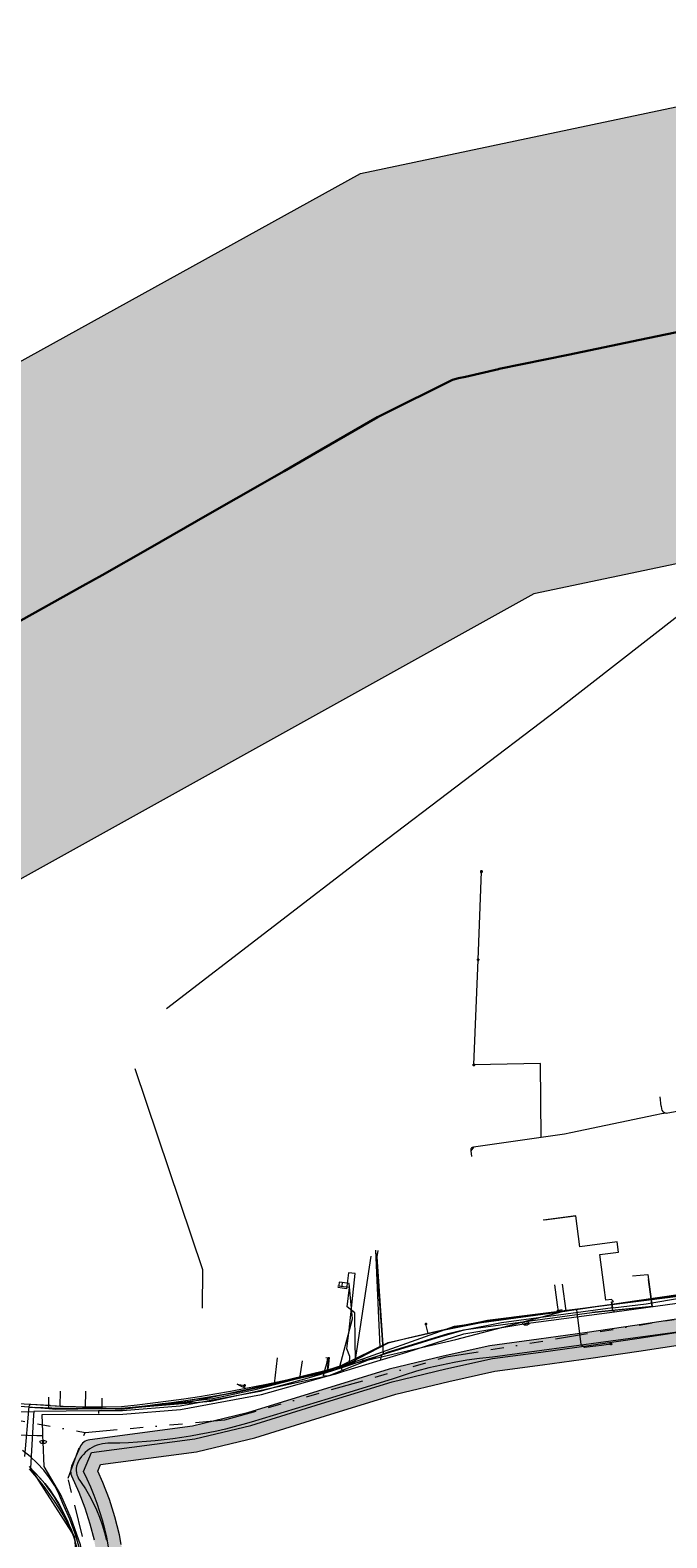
# Model space of a CAD drawing. Header units: metres. Extents: x 191553 to 192958, y 309510 to 310004.
# Tile 30 of 52: x 191867 to 191965, y 309772 to 310004. Entities that reach past the tile are written whole.
import ezdxf
from ezdxf.enums import TextEntityAlignment as Align
from ezdxf.lldxf.tags import DXFTag

# ---------------------------------------------------------------- set-up
doc = ezdxf.new("R2010")
doc.units = ezdxf.units.M
doc.linetypes.add('RI-OVERIG', pattern=[17, 5, -2, 2, -2, 0, -2, 2, -2])
doc.layers.get('0').update_dxf_attribs({"lineweight": 18})
for name, color, linetype, lineweight in [('B-WE-IE-MEUBILAIR_ENEXIS NETBEHEER BV-S', 7, 'Continuous', 18), ('B-WE-KL-BUISLEIDING GEVAARLIJKE INHOUD_OVERIG_254_DEFENSIE PIJPLEIDING ORGANISATIE-G', 20, 'Continuous', 30), ('B-WE-KL-DATA_COAXKABEL_10_ZIGGO BV-G', 90, 'KL-DATA-N', 18), ('B-WE-KL-DATA_COAXKABEL_7_ZIGGO BV-G', 90, 'KL-DATA-N', 18), ('B-WE-KL-DATA_DUCT_ZIGGO BV-G', 90, 'Continuous', 18), ('B-WE-KL-DATA_KABELBED_KPN BV-G', 90, 'Continuous', 18), ('B-WE-KL-DATA_KABELBED_ZIGGO BV-G', 90, 'Continuous', 18), ('B-WE-KL-ET_LS_ENEXIS NETBEHEER BV-G', 190, 'KL-LS-N', 18), ('B-WE-KL-ET_LS_KABELBED_ENEXIS NETBEHEER BV-G', 190, 'Continuous', 18), ('B-WE-KL-ET_MS_KABELBED_ENEXIS NETBEHEER BV-G', 130, 'Continuous', 18), ('B-WE-KL-GAS_HD_STAAL_100_ENEXIS NETBEHEER BV-G', 30, 'KL-GAS-HD-N', 18), ('B-WE-KL-GAS_LD_OVERIG_15_ENEXIS NETBEHEER BV-G', 50, 'KL-GAS-LD-N', 18), ('B-WE-KL-GAS_LD_POLYETHYLEEN PE_25_ENEXIS NETBEHEER BV-G', 50, 'KL-GAS-LD-N', 18), ('B-WE-KL-GAS_LD_POLYVINYLCHLORIDE PVC_90_ENEXIS NETBEHEER BV-G', 50, 'KL-GAS-LD-N', 18), ('B-WE-KL-GAS_LD_SLAGVAST PVC_90_ENEXIS NETBEHEER BV-G', 50, 'KL-GAS-LD-N', 18), ('B-WE-KL-GAS_LD_STAAL_25_ENEXIS NETBEHEER BV-G', 50, 'KL-GAS-LD-N', 18), ('B-WE-KL-GAS_LD_STAAL_60_ENEXIS NETBEHEER BV-G', 50, 'KL-GAS-LD-N', 18), ('B-WE-KL-OVERIG_WATERSCHAP LIMBURG-G', 8, 'Continuous', 18), ('B-WE-KL-WATER_100_NV WATERLEIDINGMAATSCHAPPIJ LIMBURG-G', 170, 'KL-WATER-N', 18), ('B-WE-KL-WATER_25_NV WATERLEIDINGMAATSCHAPPIJ LIMBURG-G', 170, 'KL-WATER-N', 18), ('B-WE-KL-WATER_32_NV WATERLEIDINGMAATSCHAPPIJ LIMBURG-G', 170, 'KL-WATER-N', 18), ('B-WE-KL-WATER_33_NV WATERLEIDINGMAATSCHAPPIJ LIMBURG-G', 170, 'KL-WATER-N', 18), ('B-WE-KL-WATER_50_NV WATERLEIDINGMAATSCHAPPIJ LIMBURG-G', 170, 'KL-WATER-N', 18), ('B-WE-KL-WATER_60_NV WATERLEIDINGMAATSCHAPPIJ LIMBURG-G', 170, 'KL-WATER-N', 18), ('B-WE-KL-WATER_MANTELBUIS_NV WATERLEIDINGMAATSCHAPPIJ LIMBURG-G', 170, 'Continuous', 18), ('B-WE-KL-WATER_NV WATERLEIDINGMAATSCHAPPIJ LIMBURG-G', 170, 'KL-WATER-N', 18), ('B-WE-KL-WATER_NV WATERLEIDINGMAATSCHAPPIJ LIMBURG-S', 170, 'Continuous', 18), ('B-WE-RI-VRIJVERVAL_BETON_400_GEMEENTE GULPEN   WITTEM-G', 210, 'RI-OVERIG', 18), ('B-WE-RI-VRIJVERVAL_GEWAPEND BETON_1000_GEMEENTE GULPEN   WITTEM-G', 210, 'RI-OVERIG', 18), ('B-WE-RI-VRIJVERVAL_GEWAPEND BETON_1250_GEMEENTE GULPEN   WITTEM-G', 210, 'RI-OVERIG', 18), ('B-WE-RI-VRIJVERVAL_POLYVINYLCHLORIDE PVC_250_GEMEENTE GULPEN   WITTEM-G', 210, 'RI-OVERIG', 18), ('V-WE-KL-WATER_100_NV WATERLEIDINGMAATSCHAPPIJ LIMBURG-G', 170, 'KL-WATER-V', 18)]:
    doc.layers.add(name, color=color, linetype=linetype, lineweight=lineweight)
doc.layers.add('B-WE-OG-INFO_EIS VOORZORGSMAATREGEL_DEFENSIE PIJPLEIDING ORGANISATIE-GV', color=7, linetype='Continuous', lineweight=18, true_color=0xfa194b)
doc.layers.add('B-WE-OG-INFO_EIS VOORZORGSMAATREGEL_ENEXIS NETBEHEER BV-GV', color=7, linetype='Continuous', lineweight=18, true_color=0xfa194b)
doc.layers.add('B-WE-OG-INFO_EIS VOORZORGSMAATREGEL_DEFENSIE PIJPLEIDING ORGANISATIE-V', color=7, linetype='Continuous', lineweight=18, true_color=0xfa194b, transparency=0.8)
doc.layers.add('B-WE-OG-INFO_EIS VOORZORGSMAATREGEL_ENEXIS NETBEHEER BV-V', color=7, linetype='Continuous', lineweight=18, true_color=0xfa194b, transparency=0.8)
doc.styles.add('NLCS-ISO', font='NLCS-ISO.ttf')
doc.styles.get("Standard").update_dxf_attribs({"font": 'arial.ttf'})
tags = doc.linetypes.add('KL-DATA-N', pattern='A,4,-1,[101,NLCS.SHX,S=0.5,R=0,X=0,Y=0],-1,4,-1,["D",Standard,S=1,R=0,X=-0.25,Y=-0.5],-1.5', length=12.5).pattern_tags.tags
tags[18] = DXFTag(74, 10)
tags = doc.linetypes.add('KL-GAS-HD-N', pattern='A,4,-1,[69,NLCS.SHX,S=0.5,R=0,X=0,Y=0],-1,4,-1,["H",Standard,S=1,R=0,X=0,Y=-0.5],-2', length=13).pattern_tags.tags
tags[18] = DXFTag(74, 10)
tags = doc.linetypes.add('KL-GAS-LD-N', pattern='A,4,-1,[69,NLCS.SHX,S=0.5,R=0,X=0,Y=0],-1,4,-1,["L",Standard,S=1,R=0,X=0.25,Y=-0.5],-2', length=13).pattern_tags.tags
tags[18] = DXFTag(74, 10)
tags = doc.linetypes.add('KL-LS-N', pattern='A,4,-1,[103,NLCS.SHX,S=0.75,R=0,X=0,Y=0],-1,4,-1,["L",Standard,S=1,R=0,X=0,Y=-0.5],-2', length=13).pattern_tags.tags
tags[18] = DXFTag(74, 10)
doc.linetypes.add('KL-WATER-N', pattern='A,7,-0.5,[168,NLCS.SHX,S=0.75,R=0,X=0.75,Y=0],-2', length=9.5)
doc.linetypes.add('KL-WATER-V', pattern='A,3.5,[24,NLCS.SHX,S=0.5,R=0,X=0,Y=0],3.5,-0.5,[168,NLCS.SHX,S=0.75,R=0,X=0.75,Y=0],-2', length=9.5)

# ---------------------------------------------------------------- blocks, each defined once
blk = doc.blocks.new('SIE-MEUBILAIR_PAAL_LICHTMAST-SO')
for points in [[(-0.6, 0), (-1, 0)], [(-0.7, 0.7), (-0.4, 0.4)], [(0, 1), (0, 0.6)], [(0.4, 0.4), (0.7, 0.7)], [(1, 0), (0.6, 0)], [(-0.7, -0.7), (-0.4, -0.4)], [(0, -0.6), (0, -1)], [(0.4, -0.4), (0.7, -0.7)]]:
    blk.add_lwpolyline(points)
blk.add_circle((0, 0), 0.5)
blk = doc.blocks.new('SKL-WATER_BRANDKRAAN_BRANDPUT-SO')
at = {"color": 0, "linetype": 'ByBlock', "lineweight": 18}
blk.add_ellipse((0, 0), major_axis=(2.5, 0), ratio=0.54, dxfattribs=at)
at = {"color": 0, "linetype": 'ByBlock', "lineweight": 18, "style": 'NLCS-ISO'}
blk.add_text('bk', height=1.5, dxfattribs=at).set_placement((0.2, 0), align=Align.MIDDLE_CENTER)

msp = doc.modelspace()

# ---------------------------------------------------------------- hatches: boundary and pattern name
at = {"layer": 'B-WE-OG-INFO_EIS VOORZORGSMAATREGEL_DEFENSIE PIJPLEIDING ORGANISATIE-V'}
msp.add_hatch(color=256, dxfattribs=at).paths.add_polyline_path([(191559.474, 309681.359), (191552.654, 309759.043), (191707.607, 309808.061), (191761.021, 309887.701), (191777.588, 309904.629), (191917.744, 309982.027), (192022.38, 310004.121), (192321.604, 309997.559), (192367.947, 309913.961), (192230.015, 309977.244), (191944.453, 309917.209), (191818.045, 309847.011), (191760.65, 309761.767), (191742.147, 309746.103), (191571.989, 309691.682)])
at = {"layer": 'B-WE-OG-INFO_EIS VOORZORGSMAATREGEL_ENEXIS NETBEHEER BV-V'}
msp.add_hatch(color=256, dxfattribs=at).paths.add_polyline_path([(192131.418, 309815.57), (192128.835, 309815.928), (192126.26, 309816.341), (192123.701, 309816.806), (192121.172, 309817.322), (192114.611, 309818.968), (192107.1, 309821.375), (192100.308, 309823.674), (192096.941, 309824.655), (192093.589, 309825.483), (192080.989, 309830.487), (192080.791, 309830.554), (192069.712, 309833.657), (192069.466, 309833.709), (192069.213, 309833.731), (192068.961, 309833.72), (192068.697, 309833.674), (192057.804, 309831.006), (192051.026, 309829.021), (192044.363, 309831.316), (192044.12, 309831.383), (192043.869, 309831.419), (192043.617, 309831.423), (192043.366, 309831.395), (192043.119, 309831.335), (192042.882, 309831.245), (192042.661, 309831.126), (192042.454, 309830.98), (192042.268, 309830.809), (192042.104, 309830.615), (192041.968, 309830.403), (192041.858, 309830.175), (192041.781, 309829.944), (192040.182, 309823.996), (192038.819, 309823.938), (192037.374, 309823.818), (192035.936, 309823.638), (192034.587, 309823.414), (192033.087, 309823.101), (192031.76, 309822.767), (192030.426, 309822.373), (192024.636, 309821.022), (192024.348, 309821.121), (192024.098, 309821.167), (192023.846, 309821.18), (192023.594, 309821.161), (192023.302, 309821.099), (191994.078, 309812.513), (191991.126, 309811.863), (191988.082, 309811.125), (191985.054, 309810.324), (191982.043, 309809.46), (191980.132, 309808.775), (191978.355, 309808.181), (191976.561, 309807.629), (191974.76, 309807.121), (191972.942, 309806.656), (191971.119, 309806.235), (191969.28, 309805.857), (191967.443, 309805.525), (191960.065, 309804.397), (191952.664, 309803.315), (191945.257, 309802.282), (191937.67, 309801.267), (191930.473, 309799.676), (191922.163, 309797.669), (191911.141, 309794.283), (191900.304, 309790.922), (191891.818, 309788.89), (191875.997, 309786.795), (191875.749, 309786.745), (191875.51, 309786.666), (191875.281, 309786.556), (191875.069, 309786.418), (191874.876, 309786.255), (191874.705, 309786.07), (191874.558, 309785.863), (191874.42, 309785.596), (191873.182, 309782.693), (191873.098, 309782.456), (191873.045, 309782.209), (191873.023, 309781.955), (191873.033, 309781.703), (191873.074, 309781.455), (191873.148, 309781.211), (191874.286, 309778.681), (191875.214, 309776.273), (191876.004, 309773.816), (191876.648, 309771.337), (191876.898, 309769.939), (191877.117, 309768.491), (191877.3, 309767.032), (191877.444, 309765.569), (191877.549, 309764.107), (191877.616, 309762.637), (191877.645, 309761.169), (191877.636, 309759.74), (191877.378, 309756.094), (191877.067, 309752.417), (191876.706, 309748.733), (191876.299, 309745.086), (191875.982, 309743.013), (191875.384, 309738.504), (191874.916, 309734.034), (191874.23, 309727.778), (191874.142, 309725.949), (191874.122, 309724.242), (191874.158, 309722.604), (191874.254, 309720.9), (191874.285, 309720.649), (191876.083, 309710.974), (191876.144, 309710.729), (191876.237, 309710.492), (191876.39, 309710.222), (191877.197, 309709.025), (191878.897, 309706.317), (191879.045, 309706.113), (191879.217, 309705.928), (191879.453, 309705.737), (191884.15, 309702.491), (191896.058, 309695.465), (191901.703, 309691.267), (191898.563, 309689.263), (191898.36, 309689.114), (191898.176, 309688.941), (191898.015, 309688.744), (191897.881, 309688.531), (191897.775, 309688.301), (191897.698, 309688.059), (191897.653, 309687.81), (191897.639, 309687.559), (191897.658, 309687.306), (191897.715, 309687.031), (191898.448, 309684.454), (191898.497, 309683.758), (191896.451, 309678.134), (191882.242, 309667.335), (191877.433, 309663.962), (191872.526, 309660.706), (191867.542, 309657.581), (191862.475, 309654.583), (191857.255, 309651.674), (191851.951, 309648.897), (191849.155, 309647.451), (191846.353, 309646.062), (191843.528, 309644.719), (191840.695, 309643.429), (191837.229, 309641.984), (191833.727, 309640.601), (191830.196, 309639.284), (191826.648, 309638.035), (191823.07, 309636.851), (191819.47, 309635.735), (191815.855, 309634.688), (191812.205, 309633.706), (191807.498, 309632.493), (191802.8, 309631.381), (191798.238, 309630.567), (191793.613, 309629.787), (191788.992, 309629.055), (191784.363, 309628.368), (191779.718, 309627.724), (191775.076, 309627.128), (191770.419, 309626.575), (191765.751, 309626.068), (191754.812, 309624.834), (191743.888, 309623.674), (191732.937, 309622.582), (191704.171, 309619.885), (191696.448, 309619.357), (191674.137, 309618.201), (191656.038, 309617.66), (191646.696, 309617.458), (191646.444, 309617.436), (191646.196, 309617.383), (191645.957, 309617.299), (191645.731, 309617.186), (191645.523, 309617.045), (191645.331, 309616.878), (191645.164, 309616.69), (191645.021, 309616.482), (191644.905, 309616.256), (191644.819, 309616.019), (191644.764, 309615.771), (191644.74, 309615.519), (191644.748, 309615.267), (191644.788, 309615.018), (191644.86, 309614.774), (191644.961, 309614.543), (191645.09, 309614.327), (191645.246, 309614.128), (191645.427, 309613.949), (191645.626, 309613.796), (191645.845, 309613.669), (191646.079, 309613.57), (191646.323, 309613.502), (191646.573, 309613.465), (191646.782, 309613.459), (191656.136, 309613.662), (191674.324, 309614.205), (191696.703, 309615.365), (191704.52, 309615.9), (191733.333, 309618.602), (191744.288, 309619.694), (191755.26, 309620.859), (191766.199, 309622.093), (191770.886, 309622.603), (191775.556, 309623.157), (191780.259, 309623.761), (191784.918, 309624.406), (191789.589, 309625.1), (191794.272, 309625.842), (191798.91, 309626.623), (191803.667, 309627.476), (191808.474, 309628.614), (191813.239, 309629.842), (191816.913, 309630.831), (191820.639, 309631.909), (191824.308, 309633.047), (191827.92, 309634.243), (191831.544, 309635.517), (191835.178, 309636.874), (191838.751, 309638.285), (191842.263, 309639.749), (191845.23, 309641.099), (191848.116, 309642.471), (191850.979, 309643.891), (191853.788, 309645.343), (191859.135, 309648.143), (191864.445, 309651.101), (191869.6, 309654.151), (191874.718, 309657.36), (191879.666, 309660.643), (191884.57, 309664.082), (191899.339, 309675.305), (191899.53, 309675.47), (191899.699, 309675.658), (191899.843, 309675.866), (191899.96, 309676.092), (191902.401, 309682.789), (191902.472, 309683.033), (191902.512, 309683.283), (191902.516, 309683.611), (191902.424, 309684.939), (191902.391, 309685.188), (191901.97, 309686.692), (191906.3, 309689.455), (191906.505, 309689.605), (191906.687, 309689.778), (191906.848, 309689.974), (191906.982, 309690.187), (191907.088, 309690.417), (191907.165, 309690.659), (191907.21, 309690.907), (191907.224, 309691.16), (191907.206, 309691.412), (191907.156, 309691.66), (191907.075, 309691.899), (191906.965, 309692.126), (191906.827, 309692.338), (191906.663, 309692.531), (191906.418, 309692.745), (191898.36, 309698.738), (191898.182, 309698.856), (191886.247, 309705.898), (191882.067, 309708.792), (191880.568, 309711.179), (191879.94, 309712.113), (191878.241, 309721.255), (191878.157, 309722.727), (191878.122, 309724.297), (191878.141, 309725.863), (191878.213, 309727.404), (191878.893, 309733.608), (191879.359, 309738.058), (191879.945, 309742.473), (191880.27, 309744.598), (191880.683, 309748.302), (191881.049, 309752.037), (191881.367, 309755.804), (191881.63, 309759.521), (191881.645, 309761.17), (191881.613, 309762.795), (191881.544, 309764.315), (191881.431, 309765.885), (191881.278, 309767.45), (191881.076, 309769.064), (191880.839, 309770.619), (191880.572, 309772.117), (191879.861, 309774.877), (191879.005, 309777.551), (191877.998, 309780.173), (191877.206, 309781.932), (191877.653, 309782.979), (191892.445, 309784.938), (191892.647, 309784.976), (191901.427, 309787.082), (191912.317, 309790.459), (191923.162, 309793.795), (191931.353, 309795.774), (191938.451, 309797.343), (191945.806, 309798.32), (191953.239, 309799.356), (191960.666, 309800.442), (191968.072, 309801.575), (191970.064, 309801.935), (191971.947, 309802.322), (191973.912, 309802.775), (191975.774, 309803.252), (191977.716, 309803.799), (191979.598, 309804.379), (191981.422, 309804.989), (191983.211, 309805.634), (191986.096, 309806.462), (191989.046, 309807.243), (191992.006, 309807.961), (191995.139, 309808.656), (192023.581, 309817.012), (192023.797, 309816.944), (192024.045, 309816.898), (192024.298, 309816.885), (192024.55, 309816.904), (192024.731, 309816.937), (192031.393, 309818.491), (192032.778, 309818.898), (192034.023, 309819.212), (192035.281, 309819.474), (192036.551, 309819.685), (192037.825, 309819.843), (192039.107, 309819.948), (192040.39, 309820.001), (192041.717, 309820.001), (192041.968, 309820.017), (192042.217, 309820.064), (192042.457, 309820.143), (192042.687, 309820.252), (192042.899, 309820.387), (192043.093, 309820.549), (192043.266, 309820.736), (192043.412, 309820.94), (192043.533, 309821.164), (192043.648, 309821.482), (192045.087, 309826.836), (192050.326, 309825.032), (192050.569, 309824.965), (192050.821, 309824.929), (192051.072, 309824.925), (192051.323, 309824.953), (192051.539, 309825.004), (192058.8, 309827.131), (192069.139, 309829.663), (192079.61, 309826.73), (192092.24, 309821.715), (192092.499, 309821.632), (192095.863, 309820.802), (192099.148, 309819.846), (192105.863, 309817.571), (192113.452, 309815.139), (192120.242, 309813.431), (192122.964, 309812.875), (192125.609, 309812.394), (192128.223, 309811.975), (192130.887, 309811.606), (192133.651, 309811.278), (192136.482, 309811.073), (192139.318, 309811), (192149.159, 309811.173), (192151.78, 309811.374), (192154.502, 309811.657), (192157.108, 309812.001), (192159.811, 309812.434), (192162.394, 309812.92), (192165.017, 309813.487), (192167.675, 309814.14), (192170.262, 309814.851), (192172.776, 309815.617), (192175.321, 309816.467), (192177.892, 309817.406), (192180.386, 309818.396), (192182.852, 309819.454), (192185.238, 309820.556), (192187.692, 309821.77), (192190.028, 309823.008), (192201.581, 309829.247), (192210.955, 309834.895), (192218.647, 309839.781), (192225.556, 309844.588), (192227.107, 309845.636), (192227.306, 309845.79), (192227.485, 309845.969), (192227.64, 309846.169), (192227.769, 309846.387), (192227.869, 309846.62), (192227.939, 309846.863), (192227.978, 309847.111), (192227.985, 309847.364), (192227.96, 309847.617), (192227.903, 309847.863), (192227.816, 309848.099), (192227.699, 309848.325), (192227.556, 309848.532), (192227.387, 309848.72), (192227.195, 309848.886), (192226.984, 309849.026), (192226.759, 309849.138), (192226.519, 309849.221), (192226.272, 309849.272), (192226.019, 309849.293), (192225.768, 309849.281), (192225.517, 309849.237), (192225.276, 309849.163), (192225.047, 309849.059), (192223.285, 309847.881), (192216.465, 309843.134), (192208.872, 309838.309), (192199.557, 309832.698), (192188.135, 309826.532), (192185.842, 309825.317), (192183.537, 309824.176), (192181.2, 309823.098), (192178.837, 309822.084), (192176.441, 309821.134), (192174.026, 309820.252), (192171.588, 309819.436), (192169.123, 309818.686), (192166.641, 309818.004), (192164.142, 309817.39), (192161.629, 309816.846), (192159.097, 309816.369), (192156.559, 309815.964), (192154.005, 309815.626), (192151.448, 309815.36), (192148.914, 309815.166), (192142.08, 309815.058), (192139.372, 309815), (192136.721, 309815.066), (192134.076, 309815.256)])

# ---------------------------------------------------------------- linework, layer by layer
at = {"layer": 'B-WE-KL-BUISLEIDING GEVAARLIJKE INHOUD_OVERIG_254_DEFENSIE PIJPLEIDING ORGANISATIE-G', "flags": 128}
for points in [[(191960.83, 309956.368), (191971.7, 309958.61)], [(191949.749, 309954.083), (191960.83, 309956.368)], [(191938.99, 309951.86), (191939.141, 309951.895), (191949.749, 309954.083)], [(191933.909, 309950.693), (191938.99, 309951.86)], [(191921.051, 309944.819), (191931.901, 309950.231), (191932.829, 309950.444)], [(191932.829, 309950.444), (191933.909, 309950.693)], [(191911.735, 309939.482), (191920.352, 309944.47), (191921.051, 309944.819)], [(191905.972, 309936.146), (191911.735, 309939.482)], [(191894.51, 309929.581), (191902.618, 309934.205), (191904.402, 309935.237)], [(191904.402, 309935.237), (191905.972, 309936.146)], [(191884.939, 309924.122), (191894.51, 309929.581)], [(191874.909, 309918.432), (191877.875, 309920.094), (191884.939, 309924.122)], [(191864.078, 309912.363), (191874.909, 309918.432)]]:
    msp.add_lwpolyline(points, dxfattribs=at)
at = {"layer": 'B-WE-KL-DATA_COAXKABEL_10_ZIGGO BV-G', "flags": 128}
for points in [[(191959.704, 309812.046), (191962.062, 309812.265), (191962.699, 309807.333), (191953.419, 309806.398)], [(191908.757, 309798.958), (191908.338, 309796.294), (191908.341, 309796.279), (191901.492, 309794.754)], [(191913.158, 309797.351), (191901.492, 309794.754), (191900.603, 309794.543)], [(191894.044, 309793.294), (191892.761, 309793.092)], [(191895.276, 309793.499), (191894.044, 309793.294)], [(191896.454, 309793.705), (191895.276, 309793.499)], [(191898.645, 309794.122), (191897.578, 309793.913), (191896.454, 309793.705)], [(191899.654, 309794.332), (191898.645, 309794.122)], [(191900.603, 309794.543), (191899.654, 309794.332)], [(191877.844, 309791.546), (191875.317, 309791.553), (191872.751, 309791.591), (191870.146, 309791.66), (191867.503, 309791.76)], [(191882.498, 309791.755), (191880.874, 309791.579)], [(191884.087, 309791.935), (191882.498, 309791.755)], [(191888.621, 309792.499), (191887.151, 309792.308), (191885.639, 309792.12), (191884.087, 309791.935)], [(191890.048, 309792.694), (191888.621, 309792.499)], [(191892.761, 309793.092), (191891.428, 309792.891), (191890.048, 309792.694)], [(191868.287, 309780.939), (191869.061, 309780.019), (191869.795, 309779.055)]]:
    msp.add_lwpolyline(points, dxfattribs=at)
at = {"layer": 'B-WE-KL-DATA_COAXKABEL_7_ZIGGO BV-G', "flags": 128}
for points in [[(191904.391, 309795.399), (191901.492, 309794.754)], [(191866.623, 309782.636), (191867.473, 309781.812), (191868.287, 309780.939)], [(191869.795, 309779.055), (191870.485, 309778.049), (191871.131, 309777.004)], [(191871.131, 309777.004), (191871.729, 309775.923), (191872.279, 309774.81), (191872.584, 309774.204)], [(191874.881, 309762.381), (191874.868, 309763.297), (191874.834, 309764.199), (191874.78, 309765.086), (191874.705, 309765.957), (191874.61, 309766.811), (191874.495, 309767.646), (191874.36, 309768.463), (191874.206, 309769.26), (191874.031, 309770.035), (191873.837, 309770.79), (191873.624, 309771.521), (191873.392, 309772.229), (191873.141, 309772.913), (191872.872, 309773.571), (191872.584, 309774.204)]]:
    msp.add_lwpolyline(points, dxfattribs=at)
at = {"layer": 'B-WE-KL-DATA_DUCT_ZIGGO BV-G', "flags": 128}
for points in [[(191880.874, 309791.579), (191894.634, 309792.712), (191913.054, 309796.76), (191921.91, 309800.309)], [(191874.881, 309762.381), (191874.78, 309765.086), (191874.495, 309767.646), (191874.031, 309770.035), (191873.624, 309771.521), (191873.141, 309772.913)]]:
    msp.add_lwpolyline(points, dxfattribs=at)
at = {"layer": 'B-WE-KL-DATA_KABELBED_KPN BV-G', "flags": 128}
for points in [[(191948.866, 309806.553), (191960.373, 309808.242), (191967.075, 309809.209), (191970.833, 309809.9)], [(191915.236, 309798.217), (191932.439, 309802.25), (191948.866, 309806.553)], [(191915.236, 309798.217), (191932.214, 309804.279), (191948.866, 309806.553)], [(191858.982, 309792.466), (191869.66, 309791.603), (191870.767, 309791.514), (191880.877, 309791.678), (191891.217, 309792.589), (191901.497, 309794.854), (191913.209, 309797.646), (191914.2, 309797.925)], [(191914.2, 309797.925), (191915.236, 309798.217)], [(191869.66, 309791.603), (191869.649, 309793.333)], [(191874.521, 309769.449), (191873.812, 309772.023), (191872.905, 309774.534), (191871.806, 309776.967), (191871.246, 309778.341), (191870.568, 309779.661), (191869.777, 309780.917), (191868.88, 309782.099), (191867.883, 309783.198), (191866.795, 309784.206), (191865.622, 309785.116)]]:
    msp.add_lwpolyline(points, dxfattribs=at)
at = {"layer": 'B-WE-KL-DATA_KABELBED_ZIGGO BV-G', "flags": 128}
for points in [[(191919.342, 309815.115), (191916.855, 309798.819)], [(191962.435, 309807.306), (191962.699, 309807.333), (191962.161, 309811.498)], [(191921.91, 309800.309), (191931.266, 309803.164), (191933.622, 309803.715), (191953.419, 309806.398), (191962.435, 309807.306)], [(191948.02, 309806.711), (191948.814, 309806.849)], [(191904.887, 309799.399), (191904.391, 309795.399)], [(191908.757, 309798.958), (191908.341, 309796.279)], [(191908.341, 309796.279), (191913.158, 309797.351), (191916.855, 309798.819)], [(191904.391, 309795.399), (191908.341, 309796.279)], [(191877.839, 309793.188), (191877.844, 309791.546)], [(191880.874, 309791.579), (191887.151, 309792.308), (191894.044, 309793.294), (191898.645, 309794.122), (191904.391, 309795.399)], [(191866.702, 309791.796), (191867.503, 309791.76)], [(191867.503, 309791.76), (191872.751, 309791.591), (191877.844, 309791.546)], [(191877.844, 309791.546), (191880.874, 309791.579)], [(191873.141, 309772.913), (191871.729, 309775.923), (191870.485, 309778.049), (191869.061, 309780.019), (191867.473, 309781.812)]]:
    msp.add_lwpolyline(points, dxfattribs=at)
at = {"layer": 'B-WE-KL-ET_LS_ENEXIS NETBEHEER BV-G', "flags": 128}
for points in [[(191945.604, 309833.399), (191945.472, 309844.781), (191935.211, 309844.587)], [(191945.604, 309833.399), (191935.162, 309831.887), (191934.739, 309831.321), (191934.862, 309830.473)], [(191920.782, 309801.058), (191920.64, 309803.401), (191920.588, 309804.399), (191920.103, 309816.008)], [(191916.397, 309812.476), (191915.9, 309812.54), (191915.575, 309810.061), (191914.232, 309810.275)], [(191916.014, 309798.574), (191916.07, 309799.601), (191915.641, 309800.789), (191916, 309803.7), (191916.892, 309812.41), (191916.397, 309812.476)], [(191949.44, 309806.687), (191948.909, 309810.794)], [(191951.035, 309806.888), (191951.737, 309801.479), (191952.297, 309801.048), (191954.875, 309801.384)], [(191928.162, 309803.188), (191927.828, 309804.63)], [(191954.875, 309801.384), (191956.363, 309801.578)], [(191912.639, 309797.508), (191912.866, 309799.496)], [(191895.284, 309793.8), (191892.895, 309793.41), (191890.501, 309793.047), (191888.103, 309792.713), (191885.702, 309792.407), (191883.297, 309792.128), (191880.889, 309791.878), (191878.516, 309791.828), (191876.143, 309791.821), (191873.77, 309791.857), (191871.398, 309791.935), (191869.144, 309792.049), (191866.893, 309792.201), (191866.776, 309792.184), (191866.675, 309792.121), (191866.609, 309792.023), (191866.59, 309791.906), (191865.92, 309784.217)], [(191871.398, 309791.935), (191871.448, 309794.292)], [(191900.048, 309794.664), (191899.175, 309795.112), (191898.734, 309795.332)], [(191898.734, 309795.332), (191899.825, 309795.146)]]:
    msp.add_lwpolyline(points, dxfattribs=at)
at = {"layer": 'B-WE-KL-ET_LS_KABELBED_ENEXIS NETBEHEER BV-G', "flags": 128}
for points in [[(191935.86, 309860.797), (191936.401, 309874.392)], [(191935.211, 309844.587), (191935.86, 309860.797)], [(191964.122, 309838.219), (191963.943, 309839.677)], [(191964.122, 309838.219), (191964.17, 309837.821), (191964.227, 309837.596), (191964.336, 309837.416), (191964.498, 309837.281), (191964.713, 309837.191), (191964.858, 309837.151)], [(191964.858, 309837.151), (191967.634, 309837.658)], [(191964.858, 309837.151), (191964.167, 309837.018), (191963.187, 309836.822), (191950.154, 309834.09), (191949.17, 309833.915), (191945.604, 309833.399)], [(191935.162, 309831.887), (191935.047, 309831.863), (191934.95, 309831.825), (191934.87, 309831.774), (191934.809, 309831.71), (191934.765, 309831.633), (191934.738, 309831.542), (191934.73, 309831.438), (191934.739, 309831.321)], [(191968.589, 309809.215), (191967.113, 309808.912), (191937.339, 309805.164), (191936.125, 309804.919), (191934.017, 309804.483), (191933.123, 309804.293), (191930.64, 309803.751), (191928.162, 309803.188), (191925.076, 309802.456), (191921.997, 309801.691), (191916.014, 309798.574), (191912.639, 309797.508), (191909.508, 309796.724), (191906.366, 309795.988), (191903.212, 309795.301), (191900.048, 309794.664), (191897.668, 309794.218), (191895.284, 309793.8)], [(191866.632, 309782.3), (191867.455, 309781.347), (191868.252, 309780.373), (191869.023, 309779.378), (191869.767, 309778.362), (191870.483, 309777.327), (191871.172, 309776.273), (191871.832, 309775.201), (191872.463, 309774.112), (191872.869, 309773.244), (191873.247, 309772.363), (191873.596, 309771.471)]]:
    msp.add_lwpolyline(points, dxfattribs=at)
at = {"layer": 'B-WE-KL-ET_MS_KABELBED_ENEXIS NETBEHEER BV-G', "flags": 128}
msp.add_lwpolyline([(191967.77, 309803.552), (191938.076, 309799.512), (191936.1, 309799.305), (191934.131, 309799.035), (191932.172, 309798.702), (191930.225, 309798.308), (191928.291, 309797.853), (191926.372, 309797.336), (191924.471, 309796.759), (191922.589, 309796.122), (191912.737, 309793.069), (191900.891, 309789.488), (191899.568, 309789.116), (191898.24, 309788.766), (191896.905, 309788.439), (191895.566, 309788.133), (191894.221, 309787.85), (191892.872, 309787.59), (191891.519, 309787.352), (191890.162, 309787.136), (191888.801, 309786.944), (191887.438, 309786.774), (191886.072, 309786.626), (191884.703, 309786.502), (191883.333, 309786.4), (191881.961, 309786.322), (191880.589, 309786.266), (191879.215, 309786.233), (191878.787, 309786.245), (191878.359, 309786.221), (191877.935, 309786.163), (191877.517, 309786.07), (191877.108, 309785.944), (191876.711, 309785.784), (191876.328, 309785.592), (191875.962, 309785.37), (191875.616, 309785.118), (191875.291, 309784.839), (191874.991, 309784.534), (191874.716, 309784.205), (191874.469, 309783.856), (191874.252, 309783.487), (191874.065, 309783.101), (191873.911, 309782.702), (191873.88, 309782.369), (191873.884, 309782.035), (191873.926, 309781.704), (191874.003, 309781.379), (191874.114, 309781.064), (191874.26, 309780.763), (191874.437, 309780.479), (191874.644, 309780.217), (191875.31, 309779.194), (191875.927, 309778.141), (191876.495, 309777.06), (191877.011, 309775.954), (191877.475, 309774.824), (191877.886, 309773.675), (191878.243, 309772.507), (191878.544, 309771.324)], dxfattribs=at)
at = {"layer": 'B-WE-KL-GAS_HD_STAAL_100_ENEXIS NETBEHEER BV-G', "flags": 128}
msp.add_lwpolyline([(191646.739, 309615.458), (191647.878, 309615.478), (191656.092, 309615.661), (191674.22, 309616.202), (191687.713, 309616.889), (191696.567, 309617.36), (191704.332, 309617.891), (191722.174, 309619.571), (191733.135, 309620.592), (191744.089, 309621.684), (191755.036, 309622.846), (191765.975, 309624.08), (191770.65, 309624.588), (191775.32, 309625.143), (191779.985, 309625.742), (191784.643, 309626.387), (191789.295, 309627.078), (191793.94, 309627.814), (191798.577, 309628.595), (191803.207, 309629.422), (191805.594, 309629.975), (191807.975, 309630.551), (191810.35, 309631.15), (191812.719, 309631.773), (191816.392, 309632.762), (191820.046, 309633.82), (191823.68, 309634.946), (191827.291, 309636.141), (191830.88, 309637.404), (191834.444, 309638.734), (191837.982, 309640.131), (191841.493, 309641.595), (191844.371, 309642.905), (191847.227, 309644.263), (191850.06, 309645.668), (191852.869, 309647.12), (191855.547, 309648.5), (191858.207, 309649.915), (191860.849, 309651.364), (191863.471, 309652.848), (191866.036, 309654.344), (191868.581, 309655.872), (191871.107, 309657.433), (191873.612, 309659.027), (191876.097, 309660.652), (191878.56, 309662.31), (191881.002, 309663.999), (191883.422, 309665.719), (191898.129, 309676.897), (191900.521, 309683.473), (191900.429, 309684.8), (191899.639, 309687.577), (191905.224, 309691.141), (191897.166, 309697.133), (191892.831, 309699.688), (191885.167, 309704.213), (191880.591, 309707.381), (191878.874, 309710.115), (191878.049, 309711.339), (191876.251, 309721.014), (191876.158, 309722.649), (191876.121, 309724.286), (191876.141, 309725.924), (191876.218, 309727.56), (191876.905, 309733.826), (191877.123, 309736.062), (191877.373, 309738.295), (191877.653, 309740.525), (191877.964, 309742.75), (191878.12, 309743.786), (191878.282, 309744.82), (191878.695, 309748.523), (191879.059, 309752.232), (191879.372, 309755.945), (191879.635, 309759.662), (191879.645, 309761.183), (191879.615, 309762.704), (191879.546, 309764.223), (191879.436, 309765.741), (191879.287, 309767.254), (191879.099, 309768.764), (191878.87, 309770.268), (191878.603, 309771.765), (191878.283, 309773.074), (191877.925, 309774.373), (191877.531, 309775.662), (191877.101, 309776.939), (191876.634, 309778.203), (191876.132, 309779.453), (191875.594, 309780.689), (191875.022, 309781.909), (191876.26, 309784.812), (191892.182, 309786.921), (191900.834, 309788.992), (191911.729, 309792.371), (191922.632, 309795.725), (191930.905, 309797.723), (191938.102, 309799.314), (191945.529, 309800.3), (191952.95, 309801.335), (191960.364, 309802.419), (191967.77, 309803.552), (191969.661, 309803.894), (191971.544, 309804.281), (191973.416, 309804.713), (191975.278, 309805.19), (191977.128, 309805.711), (191978.965, 309806.276), (191980.787, 309806.885), (191982.595, 309807.538), (191985.566, 309808.391), (191988.553, 309809.182), (191991.557, 309809.91), (191994.575, 309810.575), (192023.866, 309819.18), (192024.277, 309818.885), (192030.938, 309820.439), (192032.249, 309820.827), (192033.575, 309821.162), (192034.914, 309821.441), (192036.263, 309821.665), (192037.62, 309821.833), (192038.983, 309821.945), (192040.349, 309822.001), (192041.717, 309822.001), (192043.712, 309829.425), (192050.977, 309826.923), (192058.28, 309829.063), (192069.173, 309831.731), (192080.251, 309828.628), (192092.978, 309823.574), (192094.684, 309823.172), (192096.382, 309822.734), (192098.07, 309822.262), (192099.748, 309821.754), (192106.473, 309819.476), (192114.062, 309817.044), (192120.728, 309815.371), (192123.321, 309814.842), (192125.926, 309814.369), (192128.539, 309813.95), (192131.161, 309813.587), (192132.522, 309813.41), (192133.887, 309813.264), (192135.254, 309813.15), (192136.624, 309813.068), (192137.996, 309813.018), (192139.368, 309812.999), (192140.74, 309813.013), (192142.112, 309813.058), (192149.006, 309813.167), (192151.627, 309813.368), (192154.241, 309813.64), (192156.846, 309813.984), (192159.441, 309814.399), (192162.024, 309814.885), (192164.593, 309815.442), (192167.145, 309816.068), (192169.68, 309816.765), (192172.194, 309817.53), (192174.687, 309818.364), (192177.155, 309819.266), (192179.598, 309820.235), (192182.014, 309821.27), (192184.4, 309822.372), (192186.755, 309823.538), (192189.078, 309824.768), (192200.549, 309830.96), (192209.923, 309836.608), (192217.574, 309841.469), (192224.427, 309846.239), (192225.986, 309847.293)], dxfattribs=at)
at = {"layer": 'B-WE-KL-GAS_LD_OVERIG_15_ENEXIS NETBEHEER BV-G', "flags": 128}
msp.add_lwpolyline([(191912.795, 309797.995), (191912.966, 309799.485)], dxfattribs=at)
at = {"layer": 'B-WE-KL-GAS_LD_POLYETHYLEEN PE_25_ENEXIS NETBEHEER BV-G', "flags": 128}
for points in [[(191921.239, 309801.421), (191921.083, 309803.702)], [(191916.955, 309799.308), (191916.924, 309801.811)], [(191912.686, 309797.418), (191912.795, 309797.995)]]:
    msp.add_lwpolyline(points, dxfattribs=at)
at = {"layer": 'B-WE-KL-GAS_LD_POLYVINYLCHLORIDE PVC_90_ENEXIS NETBEHEER BV-G', "flags": 128}
for points in [[(191948.247, 309806.547), (191967.088, 309809.11), (191982.024, 309813.008), (191993.871, 309816.131), (191997.485, 309817.12), (192000, 309817.82), (192007.143, 309820.067), (192021.132, 309824.002), (192035.903, 309827.558)], [(191869.884, 309792.046), (191880.87, 309791.479), (191894.949, 309793.126), (191901.469, 309794.556), (191913.193, 309797.548), (191914.839, 309798.264), (191921.986, 309801.79), (191930.187, 309803.609), (191937.352, 309805.065), (191948.247, 309806.547)]]:
    msp.add_lwpolyline(points, dxfattribs=at)
at = {"layer": 'B-WE-KL-GAS_LD_SLAGVAST PVC_90_ENEXIS NETBEHEER BV-G', "flags": 128}
msp.add_lwpolyline([(191869.884, 309792.046), (191851.744, 309793.003), (191850.544, 309793.045)], dxfattribs=at)
at = {"layer": 'B-WE-KL-GAS_LD_STAAL_25_ENEXIS NETBEHEER BV-G', "flags": 128}
for points in [[(191921.083, 309803.702), (191920.311, 309814.988), (191920.441, 309815.979)], [(191916.924, 309801.811), (191916.869, 309806.333), (191915.677, 309807.279), (191916.044, 309810.259), (191914.258, 309810.479)], [(191875.338, 309791.765), (191875.394, 309794.256)]]:
    msp.add_lwpolyline(points, dxfattribs=at)
at = {"layer": 'B-WE-KL-GAS_LD_STAAL_60_ENEXIS NETBEHEER BV-G', "flags": 128}
for points in [[(191948.116, 309807.565), (191947.717, 309810.649)], [(191948.247, 309806.547), (191948.116, 309807.565)]]:
    msp.add_lwpolyline(points, dxfattribs=at)
at = {"layer": 'B-WE-KL-OVERIG_WATERSCHAP LIMBURG-G', "flags": 128}
for points in [[(191887.81, 309853.29), (191919.392, 309877.557), (191948.063, 309899.332), (191985.274, 309928.325)], [(191893.338, 309807.049), (191893.43, 309812.973), (191882.958, 309843.958)]]:
    msp.add_lwpolyline(points, dxfattribs=at)
at = {"layer": 'B-WE-KL-WATER_100_NV WATERLEIDINGMAATSCHAPPIJ LIMBURG-G', "flags": 128}
for points in [[(191868.755, 309787.392), (191868.735, 309787.942), (191868.635, 309790.663), (191881.068, 309790.744), (191889.993, 309791.471), (191902.461, 309793.76), (191912.513, 309796.569), (191913.91, 309796.959), (191915.167, 309797.342), (191920.768, 309799.046), (191924.885, 309800.299), (191933.65, 309803.135), (191943.229, 309804.723), (191956.926, 309806.533), (191966.556, 309807.867), (191970.761, 309808.735), (191973.204, 309809.239), (191979.743, 309810.779), (191980.233, 309810.895), (191981.312, 309811.149), (191984.35, 309811.916), (191990.7, 309813.52), (191992.035, 309813.916), (191996.737, 309815.312), (191998.154, 309815.732), (192013.215, 309820.289), (192014.344, 309820.631), (192015.562, 309821), (192028.697, 309824.736), (192029.626, 309824.971), (192031.926, 309825.554), (192040.068, 309827.616), (192042.608, 309827.944), (192043.2, 309827.845), (192044.241, 309827.96), (192046.5, 309827.368), (192048.943, 309826.441), (192057.444, 309829.103), (192057.604, 309829.25), (192057.878, 309829.501), (192057.86, 309830.001), (192057.842, 309830.502), (192058.44, 309830.525)], [(191878.692, 309705.38), (191878.501, 309705.627), (191875.822, 309709.461), (191875.161, 309710.82), (191873.206, 309716.692), (191872.407, 309724.441), (191872.989, 309730.258), (191874.227, 309742.642), (191874.93, 309749.053), (191875.182, 309752.323), (191875.38, 309754.901), (191875.459, 309756.063), (191875.717, 309759.827), (191875.475, 309765.999), (191874.563, 309770.581), (191873.089, 309774.658), (191871.5, 309778.307), (191868.93, 309782.645), (191868.791, 309786.443), (191868.755, 309787.392)]]:
    msp.add_lwpolyline(points, dxfattribs=at)
at = {"layer": 'B-WE-KL-WATER_25_NV WATERLEIDINGMAATSCHAPPIJ LIMBURG-G', "flags": 128}
for points in [[(191921.279, 309800.124), (191920.186, 309814.803)], [(191918.109, 309798.939), (191918.115, 309798.989), (191918.135, 309799.137)], [(191877.339, 309791.22), (191877.339, 309791.17), (191877.338, 309791.02)], [(191877.338, 309791.02), (191877.338, 309790.82)]]:
    msp.add_lwpolyline(points, dxfattribs=at)
at = {"layer": 'B-WE-KL-WATER_32_NV WATERLEIDINGMAATSCHAPPIJ LIMBURG-G', "flags": 128}
for points in [[(191920.768, 309799.046), (191920.796, 309799.087), (191920.88, 309799.212), (191921.001, 309799.901), (191921.275, 309800.024), (191921.279, 309800.124)], [(191915.167, 309797.342), (191915.118, 309797.352), (191914.972, 309797.383), (191914.719, 309798.142), (191914.528, 309798.082)], [(191912.513, 309796.569), (191912.464, 309796.578), (191912.021, 309796.656), (191912.11, 309797.167)]]:
    msp.add_lwpolyline(points, dxfattribs=at)
at = {"layer": 'B-WE-KL-WATER_33_NV WATERLEIDINGMAATSCHAPPIJ LIMBURG-G', "flags": 128}
msp.add_lwpolyline([(191920.186, 309814.803), (191920.277, 309815.498)], dxfattribs=at)
at = {"layer": 'B-WE-KL-WATER_50_NV WATERLEIDINGMAATSCHAPPIJ LIMBURG-G', "flags": 128}
for points in [[(191955.311, 309810.277), (191954.657, 309815.335), (191957.533, 309815.706), (191957.328, 309817.293), (191951.576, 309816.55), (191950.961, 309821.31), (191945.903, 309820.656)], [(191956.762, 309808.079), (191956.46, 309808.409), (191955.568, 309808.293), (191955.311, 309810.277)], [(191956.926, 309806.533), (191956.88, 309806.553), (191956.652, 309806.655), (191956.464, 309808.043), (191956.762, 309808.079)], [(191956.567, 309807.82), (191956.511, 309808.012)]]:
    msp.add_lwpolyline(points, dxfattribs=at)
at = {"layer": 'B-WE-KL-WATER_60_NV WATERLEIDINGMAATSCHAPPIJ LIMBURG-G', "flags": 128}
msp.add_lwpolyline([(191868.755, 309787.392), (191867.805, 309787.368), (191863.491, 309787.526), (191863.371, 309787.53), (191858.681, 309788.192), (191849.389, 309789.647), (191844.817, 309790.364), (191837.47, 309791.699), (191832.863, 309793.018), (191828.398, 309795.444), (191823.264, 309801.642), (191823.239, 309801.672), (191820.964, 309804.937), (191819.95, 309806.762), (191815.992, 309815.827), (191812.483, 309823.511), (191806.021, 309836.456), (191799.786, 309848.779), (191799.114, 309849.318), (191798.713, 309849.371), (191796.989, 309849.601), (191794.767, 309849.853), (191793.448, 309849.755), (191791.325, 309849.104), (191783.531, 309845.865), (191772.718, 309841.574)], dxfattribs=at)
at = {"layer": 'B-WE-KL-WATER_MANTELBUIS_NV WATERLEIDINGMAATSCHAPPIJ LIMBURG-G', "flags": 128}
msp.add_lwpolyline([(191946.101, 309820.682), (191950.821, 309821.292)], dxfattribs=at)
at = {"layer": 'B-WE-KL-WATER_NV WATERLEIDINGMAATSCHAPPIJ LIMBURG-G', "flags": 128}
for points in [[(191914.927, 309811.008), (191914.431, 309811.069), (191914.369, 309810.573)], [(191914.528, 309798.082), (191916.516, 309805.406), (191915.969, 309810.879), (191914.927, 309811.008)], [(191914.927, 309811.008), (191914.866, 309810.512)], [(191912.11, 309797.167), (191912.516, 309798.529), (191912.671, 309799.383), (191912.394, 309799.427)], [(191914.988, 309797.937), (191914.994, 309797.987), (191915.012, 309798.136)], [(191912.261, 309797.066), (191912.267, 309797.116), (191912.284, 309797.265)]]:
    msp.add_lwpolyline(points, dxfattribs=at)
at = {"layer": 'B-WE-OG-INFO_EIS VOORZORGSMAATREGEL_DEFENSIE PIJPLEIDING ORGANISATIE-GV', "flags": 128}
msp.add_lwpolyline([(191559.474, 309681.359), (191552.654, 309759.043), (191707.607, 309808.061), (191761.021, 309887.701), (191777.588, 309904.629), (191917.744, 309982.027), (192022.38, 310004.121), (192321.604, 309997.559), (192367.947, 309913.961), (192230.015, 309977.244), (191944.453, 309917.209), (191818.045, 309847.011), (191760.65, 309761.767), (191742.147, 309746.103), (191571.989, 309691.682)], close=True, dxfattribs=at)
at = {"layer": 'B-WE-OG-INFO_EIS VOORZORGSMAATREGEL_ENEXIS NETBEHEER BV-GV', "flags": 128}
for points in [[(191967.443, 309805.525), (191960.065, 309804.397), (191952.664, 309803.315), (191945.257, 309802.282), (191937.67, 309801.267), (191930.473, 309799.676), (191922.163, 309797.669), (191911.141, 309794.283), (191900.304, 309790.922), (191891.818, 309788.89), (191875.997, 309786.795), (191875.749, 309786.745), (191875.51, 309786.666), (191875.281, 309786.556), (191875.069, 309786.418), (191874.876, 309786.255), (191874.705, 309786.07), (191874.558, 309785.863), (191874.42, 309785.596), (191873.182, 309782.693), (191873.098, 309782.456), (191873.045, 309782.209), (191873.023, 309781.955), (191873.033, 309781.703), (191873.074, 309781.455), (191873.148, 309781.211), (191874.286, 309778.681), (191875.214, 309776.273), (191876.004, 309773.816), (191876.648, 309771.337)], [(191880.839, 309770.619), (191880.572, 309772.117), (191879.861, 309774.877), (191879.005, 309777.551), (191877.998, 309780.173), (191877.206, 309781.932), (191877.653, 309782.979), (191892.445, 309784.938), (191892.647, 309784.976), (191901.427, 309787.082), (191912.317, 309790.459), (191923.162, 309793.795), (191931.353, 309795.774), (191938.451, 309797.343), (191945.806, 309798.32), (191953.239, 309799.356), (191960.666, 309800.442), (191968.072, 309801.575)]]:
    msp.add_lwpolyline(points, dxfattribs=at)
at = {"layer": 'B-WE-RI-VRIJVERVAL_BETON_400_GEMEENTE GULPEN   WITTEM-G', "flags": 128}
for points in [[(191872.637, 309780.858), (191875.241, 309787.926)], [(191874.84, 309771.849), (191872.637, 309780.858)], [(191876.026, 309742.052), (191874.84, 309771.849)]]:
    msp.add_lwpolyline(points, dxfattribs=at)
at = {"layer": 'B-WE-RI-VRIJVERVAL_GEWAPEND BETON_1000_GEMEENTE GULPEN   WITTEM-G', "flags": 128}
for points in [[(191896.816, 309789.834), (191930.936, 309799.545)], [(191875.241, 309787.926), (191896.816, 309789.834)]]:
    msp.add_lwpolyline(points, dxfattribs=at)
at = {"layer": 'B-WE-RI-VRIJVERVAL_GEWAPEND BETON_1250_GEMEENTE GULPEN   WITTEM-G', "flags": 128}
msp.add_lwpolyline([(191930.936, 309799.545), (191966.103, 309805.349)], dxfattribs=at)
at = {"layer": 'B-WE-RI-VRIJVERVAL_POLYVINYLCHLORIDE PVC_250_GEMEENTE GULPEN   WITTEM-G', "flags": 128}
msp.add_lwpolyline([(191827.391, 309796.632), (191875.241, 309787.926)], dxfattribs=at)
at = {"layer": 'V-WE-KL-WATER_100_NV WATERLEIDINGMAATSCHAPPIJ LIMBURG-G', "flags": 128}
for points in [[(191956.652, 309807.125), (191961.767, 309807.753), (191971.101, 309809.349), (191980.334, 309811.374), (191980.973, 309811.514), (191982.62, 309811.875), (191984.109, 309812.299), (191991.345, 309814.359), (191995.946, 309815.664), (191996.613, 309815.853), (192000.203, 309816.872), (192001.617, 309817.271), (192012.013, 309820.35), (192013.058, 309820.665), (192017.187, 309821.908), (192028.984, 309825.203), (192031.695, 309825.95), (192034.465, 309826.748), (192051.588, 309831.372), (192054.283, 309832.133)], [(191956.652, 309807.125), (191939.473, 309804.796), (191933.531, 309803.622), (191930.057, 309802.645), (191918.109, 309798.939), (191914.988, 309797.937), (191912.261, 309797.066), (191909.459, 309796.235), (191902.216, 309794.224), (191889.927, 309791.968), (191881.046, 309791.244), (191877.339, 309791.22), (191867.336, 309791.155)], [(191956.652, 309807.125), (191956.567, 309807.82), (191956.555, 309807.919)], [(191864.142, 309791.071), (191867.336, 309791.155)], [(191867.336, 309791.155), (191867.312, 309790.555), (191866.859, 309782.405), (191873.609, 309771.811), (191874.367, 309760.607), (191874.089, 309756.906), (191873.74, 309752.256), (191872.416, 309734.627), (191872.233, 309730.509), (191872.104, 309727.606), (191872.061, 309720.354), (191879.162, 309705.452), (191881.803, 309700.439), (191882.337, 309699.843), (191884.898, 309698.483), (191885.693, 309698.061), (191887.42, 309697.144), (191890.034, 309695.756), (191895.409, 309692.902), (191903.142, 309680.289), (191903.821, 309679.181), (191906.905, 309674.151)]]:
    msp.add_lwpolyline(points, dxfattribs=at)

# ---------------------------------------------------------------- block references
at = {"layer": 'B-WE-IE-MEUBILAIR_ENEXIS NETBEHEER BV-S', "xscale": 0.2, "yscale": 0.2, "zscale": 0.2}
for p in [(191936.401, 309874.392), (191935.86, 309860.797), (191935.211, 309844.587), (191927.828, 309804.63), (191956.363, 309801.578), (191899.825, 309795.146)]:
    msp.add_blockref('SIE-MEUBILAIR_PAAL_LICHTMAST-SO', p, dxfattribs=at)
at = {"layer": 'B-WE-KL-WATER_NV WATERLEIDINGMAATSCHAPPIJ LIMBURG-S', "xscale": 0.2, "yscale": 0.2, "zscale": 0.2}
for p in [(191943.229, 309804.723), (191868.791, 309786.443)]:
    msp.add_blockref('SKL-WATER_BRANDKRAAN_BRANDPUT-SO', p, dxfattribs=at)

doc.saveas('drawing.dxf')
